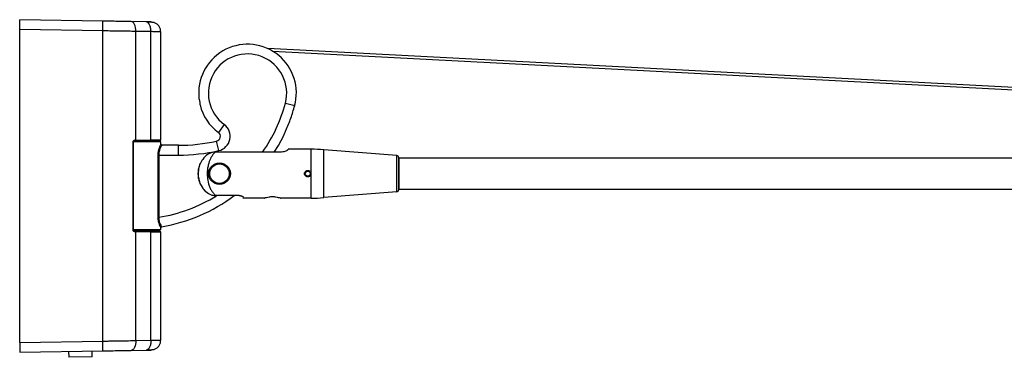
# Model space of a CAD drawing. Header units: millimetres. Extents: x 331 to 1877, y 276 to 806.
# Tile 3 of 10: x 602 to 1104, y 633 to 806. Entities that reach past the tile are written whole.
import ezdxf

# ---------------------------------------------------------------- set-up
doc = ezdxf.new("R2010")
doc.units = ezdxf.units.MM
doc.header["$LTSCALE"] = 10

msp = doc.modelspace()

# ---------------------------------------------------------------- linework, layer by layer
at = {"color": 7, "linetype": 'Continuous', "lineweight": 25}
for p, q in [((644.33, 804.86), (601.86, 805.6)), ((666.45, 804.48), (658.8, 804.61)), ((644.33, 799.86), (601.86, 800.6)), ((601.86, 640.6), (601.86, 800.6)), ((644.33, 641.34), (644.33, 799.86)), ((661.22, 744.07), (661.22, 799.61)), ((668.86, 799.48), (661.22, 799.61)), ((668.86, 744.14), (668.86, 799.48)), ((673.86, 744.14), (673.86, 799.48)), ((1747.66, 737.5), (728.49, 790.79)), ((731.02, 789.46), (1744.36, 736.47)), ((737.48, 762.94), (742.25, 761.66)), ((706.28, 752.01), (703.31, 747.99)), ((661.22, 744.07), (668.86, 744.14)), ((659.76, 698.14), (659.76, 743.07)), ((659.76, 743.07), (660.03, 743.07)), ((673.86, 743.15), (659.98, 743.15)), ((660.03, 698.14), (660.03, 743.07)), ((660.97, 743.57), (668.62, 743.64)), ((673.86, 741.9), (673.86, 743.15)), ((682.86, 741.4), (674.36, 741.4)), ((682.86, 736.4), (682.86, 741.4)), ((703.45, 738.66), (702.37, 743.54)), ((750.62, 739.4), (738.95, 739.4)), ((750.62, 714.4), (750.62, 739.4)), ((757.1, 714.67), (757.1, 739.14)), ((794.39, 736.11), (757.1, 739.14)), ((672.38, 736.4), (672.38, 704.6)), ((672.81, 736.4), (672.81, 704.6)), ((672.81, 736.4), (682.86, 736.4)), ((695.9, 735.07), (695.37, 734.22)), ((696.22, 735.34), (695.77, 734.75)), ((734.86, 737.91), (701.69, 737.91)), ((794.39, 717.69), (794.39, 736.11)), ((795.4, 718.75), (795.4, 735.05)), ((795.4, 735), (795.4, 735.05)), ((795.4, 735), (795.4, 718.8)), ((1740.4, 734.9), (795.4, 734.9)), ((795.4, 718.9), (1740.4, 718.9)), ((795.4, 718.8), (795.4, 718.75)), ((713.95, 715.69), (701.93, 715.69)), ((715.95, 714.4), (716.03, 714.85)), ((726.64, 714.4), (715.95, 714.4)), ((750.62, 714.4), (735.09, 714.4)), ((794.39, 717.69), (757.1, 714.67)), ((673.86, 698.15), (673.86, 699.28)), ((659.76, 698.14), (660.01, 698.14)), ((660.01, 698.14), (660.03, 698.14)), ((673.86, 698.15), (660.03, 698.15)), ((671.37, 697.75), (660.12, 697.75)), ((660.27, 697.67), (661.25, 697.65)), ((668.62, 697.56), (660.97, 697.63)), ((661.22, 641.6), (661.22, 697.13)), ((668.86, 697.06), (661.22, 697.13)), ((666.47, 697.65), (661.25, 697.65)), ((666.47, 697.65), (671.37, 697.75)), ((668.86, 641.73), (668.86, 697.06)), ((671.37, 697.75), (671.36, 698.15)), ((673.86, 641.73), (673.86, 697.07)), ((601.86, 640.6), (644.33, 641.34)), ((661.22, 641.6), (668.86, 641.73)), ((601.86, 635.6), (644.33, 636.34)), ((626.86, 636.04), (626.91, 633.04)), ((638.91, 633.25), (638.86, 636.25)), ((658.8, 636.6), (666.45, 636.73)), ((666.88, 636.91), (666.45, 636.73)), ((638.91, 633.25), (626.91, 633.04))]:
    msp.add_line(p, q, dxfattribs=at)
at = {"color": 7, "linetype": 'Continuous', "lineweight": 25, "flags": 128}
for points in [[(661.22, 799.61), (661.18, 800.58), (661.05, 801.51), (660.83, 802.37), (660.54, 803.13), (660.17, 803.75), (659.75, 804.22), (659.29, 804.51), (658.8, 804.61)], [(660.73, 744.07), (660.72, 743.97), (660.71, 743.88), (660.69, 743.79), (660.66, 743.72), (660.62, 743.65), (660.58, 743.61), (660.54, 743.58), (660.49, 743.57)], [(661.22, 744.07), (661.21, 743.98), (661.2, 743.88), (661.18, 743.8), (661.14, 743.72), (661.11, 743.66), (661.06, 743.61), (661.02, 743.58), (660.97, 743.57)], [(731.84, 737.85), (733.93, 741.31), (736.63, 746.41)], [(660.58, 697.6), (660.54, 697.63), (660.49, 697.64)], [(661.22, 697.13), (661.21, 697.23), (661.2, 697.32), (661.18, 697.41), (661.14, 697.48), (661.11, 697.55), (661.06, 697.59), (661.02, 697.62), (660.97, 697.63)], [(661.22, 641.6), (661.18, 640.63), (661.05, 639.69), (660.83, 638.83), (660.54, 638.08), (660.17, 637.45), (659.75, 636.99), (659.29, 636.7), (658.8, 636.6)]]:
    msp.add_lwpolyline(points, dxfattribs=at)
at = {"color": 7, "linetype": 'Continuous', "lineweight": 25}
for centre, radius in [((703.86, 726.9), 5.5), ((703.86, 726.9), 5), ((748.92, 726.9), 1.25)]:
    msp.add_circle(centre, radius, dxfattribs=at)
for centre, radius, start, end in [((572.69, 802.36), 71.68, 358.0016, 1.9984), ((718.16, 768.1), 24.93, 348.6352, 186.3228), ((718.16, 768.1), 20, 345.0343, 233.5511), ((718.16, 768.1), 25, 194.1313, 233.5511), ((660.2, 783.6), 80, 325.1768, 345.0343), ((701.82, 745.98), 7.5, 282.5159, 53.5511), ((701.82, 745.98), 2.5, 282.5159, 53.5511), ((682.86, 831.4), 90, 270, 282.5159), ((750.62, 659.4), 80, 85.3549, 90), ((682.86, 831.4), 95, 270, 282.5159), ((794.3, 735.01), 1.1, 2, 85.3549), ((660.2, 783.6), 80, 279.0685, 301.7526), ((660.2, 783.6), 85, 279.535, 306.9613), ((750.62, 794.4), 80, 270, 274.6451), ((794.3, 718.79), 1.1, 274.6451, 358), ((674.36, 699.28), 0.5, 99.5337, 180.0032), ((660.16, 697.21), 0.571, 352.5968, 43.2549), ((572.69, 638.84), 71.68, 358.0016, 1.9984)]:
    msp.add_arc(centre, radius, start, end, dxfattribs=at)
for points, knots in [([(601.86, 800.6), (601.86, 800.96), (601.86, 801.67), (601.86, 802.91), (601.86, 804.22), (601.86, 805.11), (601.86, 805.54), (601.86, 805.58), (601.86, 805.6)], [0, 0, 0, 0, 0.136129, 0.270427, 0.499999, 0.729571, 0.863826, 1, 1, 1, 1]), ([(658.8, 804.61), (657.55, 804.63), (655.03, 804.67), (651.25, 804.74), (647.66, 804.8), (645.44, 804.84), (644.33, 804.86)], [0, 0, 0, 0, 0.279847, 0.559986, 0.779985, 1, 1, 1, 1]), ([(668.95, 804.43), (668.95, 804.43), (669.01, 804.43), (668.81, 804.43), (668.33, 804.44), (667.53, 804.46), (666.81, 804.47), (666.45, 804.48)], [0, 0, 0, 0, 0.000063, 0.250199, 0.500284, 0.750591, 1, 1, 1, 1]), ([(670.75, 804.06), (670.63, 804.09), (670.4, 804.15), (669.49, 804.24), (668.3, 804.32), (667.31, 804.37), (666.83, 804.39)], [0, 0, 0, 0, 0.2634091, 0.5178901, 0.7633946, 1, 1, 1, 1]), ([(670.75, 804.06), (670.63, 804.09), (670.39, 804.15), (669.68, 804.22), (669.06, 804.26), (668.86, 804.28)], [0, 0, 0, 0, 0.415622, 0.817157, 1, 1, 1, 1]), ([(661.22, 799.61), (660.74, 799.62), (659.77, 799.63), (658.24, 799.65), (656.61, 799.68), (654.88, 799.7), (652.93, 799.73), (650.58, 799.77), (647.66, 799.81), (645.5, 799.84), (644.33, 799.86)], [0, 0, 0, 0, 0.091942, 0.187918, 0.287927, 0.391969, 0.500045, 0.634227, 0.800882, 1, 1, 1, 1]), ([(673.86, 799.43), (673.86, 799.43), (673.96, 799.43), (673.62, 799.43), (672.74, 799.44), (671.15, 799.46), (669.64, 799.47), (668.86, 799.48)], [0, 0, 0, 0, 0.000123, 0.230786, 0.474327, 0.730736, 1, 1, 1, 1]), ([(673.86, 799.35), (673.83, 799.81), (673.77, 800.79), (673.14, 802.16), (672.13, 803.35), (671.21, 803.83), (670.75, 804.06)], [0, 0, 0, 0, 0.2334384, 0.4849641, 0.7445233, 1, 1, 1, 1]), ([(693.92, 762), (693.92, 762.02), (693.93, 762.06), (693.94, 762.29), (693.95, 762.44), (693.96, 762.58), (693.97, 762.89), (693.94, 763.44), (693.84, 764.04), (693.69, 764.59), (693.52, 765.06), (693.43, 765.26), (693.38, 765.36)], [0, 0, 0, 0, 0.126214, 0.256423, 0.258654, 0.275312, 0.384328, 0.510563, 0.634537, 0.756524, 0.877742, 1, 1, 1, 1]), ([(737.79, 749.03), (738.66, 751.1), (740.39, 755.22), (741.63, 759.52), (742.25, 761.66)], [0, 0, 0, 0, 0.501784, 1, 1, 1, 1]), ([(742.25, 761.66), (742.32, 761.95), (742.45, 762.45), (742.56, 762.96), (742.6, 763.19)], [0, 0, 0, 0, 0.559977, 1, 1, 1, 1]), ([(736.65, 746.45), (736.65, 746.44), (736.64, 746.43), (736.64, 746.43), (736.64, 746.44), (736.66, 746.46), (736.69, 746.55), (736.81, 746.82), (737.18, 747.65), (737.53, 748.44), (737.79, 749.03)], [0, 0, 0, 0, 0.009175, 0.025191, 0.041014, 0.05767, 0.096337, 0.179709, 0.385389, 1, 1, 1, 1]), ([(659.76, 743.07), (659.77, 743.14), (659.78, 743.29), (659.86, 743.52), (660, 743.74), (660.2, 743.91), (660.44, 744.04), (660.63, 744.06), (660.73, 744.07)], [0, 0, 0, 0, 0.1230884, 0.2715947, 0.4493226, 0.6093664, 0.7914968, 1, 1, 1, 1]), ([(660.73, 744.07), (660.82, 744.07), (660.98, 744.07), (661.14, 744.07), (661.22, 744.07)], [0, 0, 0, 0, 0.559979, 1, 1, 1, 1]), ([(668.86, 744.14), (669.64, 744.15), (671.15, 744.16), (672.72, 744.17), (673.69, 744.18), (673.81, 744.18), (673.86, 744.18)], [0, 0, 0, 0, 0.2691922, 0.5256145, 0.769256, 1, 1, 1, 1]), ([(673.72, 743.83), (673.74, 743.86), (673.79, 743.91), (673.85, 744.03), (673.86, 744.12), (673.86, 744.19)], [0, 0, 0, 0, 0.2634968, 0.5214397, 1, 1, 1, 1]), ([(660.01, 743.06), (660.01, 743.11), (660.02, 743.19), (660.06, 743.31), (660.12, 743.42), (660.23, 743.53), (660.39, 743.61), (660.52, 743.61), (660.58, 743.6)], [0, 0, 0, 0, 0.123386, 0.247192, 0.371843, 0.49742, 0.749188, 1, 1, 1, 1]), ([(660.03, 743.07), (660.04, 743.12), (660.05, 743.23), (660.11, 743.36), (660.19, 743.45), (660.27, 743.51), (660.37, 743.56), (660.45, 743.56), (660.49, 743.57)], [0, 0, 0, 0, 0.172834, 0.360609, 0.489925, 0.635287, 0.794247, 1, 1, 1, 1]), ([(660.49, 743.57), (660.44, 743.56), (660.36, 743.56), (660.25, 743.5), (660.17, 743.43), (660.1, 743.33), (660.04, 743.22), (660.04, 743.12), (660.03, 743.07)], [0, 0, 0, 0, 0.2174882, 0.3997094, 0.5523024, 0.677549, 0.8391511, 1, 1, 1, 1]), ([(660.49, 743.57), (660.58, 743.57), (660.74, 743.57), (660.9, 743.57), (660.97, 743.57)], [0, 0, 0, 0, 0.559952, 1, 1, 1, 1]), ([(668.62, 743.64), (669.3, 743.65), (670.67, 743.66), (672.18, 743.67), (673.18, 743.68), (673.3, 743.68), (673.37, 743.68)], [0, 0, 0, 0, 0.249178, 0.499799, 0.749904, 1, 1, 1, 1]), ([(673.86, 741.9), (673.85, 741.88), (673.83, 741.85), (673.68, 741.54), (673.45, 741.04), (673.16, 740.33), (672.85, 739.45), (672.59, 738.46), (672.41, 737.43), (672.39, 736.74), (672.38, 736.4)], [0, 0, 0, 0, 0.112754, 0.230133, 0.355006, 0.488234, 0.625032, 0.757656, 0.882229, 1, 1, 1, 1]), ([(674.36, 741.4), (674.35, 741.39), (674.33, 741.35), (674.18, 741.07), (673.93, 740.62), (673.62, 739.98), (673.3, 739.18), (673.03, 738.28), (672.84, 737.34), (672.82, 736.71), (672.81, 736.4)], [0, 0, 0, 0, 0.115175, 0.234633, 0.36125, 0.495504, 0.632159, 0.763249, 0.885131, 1, 1, 1, 1]), ([(673.72, 743.83), (673.69, 743.81), (673.64, 743.76), (673.52, 743.7), (673.42, 743.69), (673.36, 743.68)], [0, 0, 0, 0, 0.263588, 0.521553, 1, 1, 1, 1]), ([(673.86, 741.9), (673.87, 741.84), (673.88, 741.74), (673.94, 741.63), (674.01, 741.55), (674.09, 741.48), (674.2, 741.42), (674.3, 741.41), (674.36, 741.4)], [0, 0, 0, 0, 0.239456, 0.368361, 0.500002, 0.631642, 0.760546, 1, 1, 1, 1]), ([(738.47, 738.82), (738.61, 738.99), (738.89, 739.33), (738.93, 739.38), (738.95, 739.4)], [0, 0, 0, 0, 0.503966, 1, 1, 1, 1]), ([(695.77, 734.75), (695.36, 734.26), (694.36, 733.08), (693.43, 730.7), (692.9, 727.8), (693.01, 725.32), (693.43, 723.33), (694.03, 721.67), (694.97, 719.96), (695.98, 718.57), (696.76, 717.9), (697.02, 717.68)], [0, 0, 0, 0, 0.107103, 0.258539, 0.407156, 0.550361, 0.626874, 0.717991, 0.822687, 0.940119, 1, 1, 1, 1]), ([(701.69, 737.91), (701.14, 737.87), (700.02, 737.78), (697.92, 736.97), (696.7, 735.82), (695.9, 735.07)], [0, 0, 0, 0, 0.251697, 0.506787, 1, 1, 1, 1]), ([(701.69, 737.91), (701.52, 737.76), (701.18, 737.45), (700.71, 736.91), (700.27, 736.34), (699.87, 735.74), (699.16, 734.51), (698.55, 733.01), (698.09, 731.28), (697.89, 730.26), (697.72, 729.15), (697.67, 728.37), (697.64, 727.94)], [0, 0, 0, 0, 0.082862, 0.16251, 0.238979, 0.312307, 0.382538, 0.652632, 0.738092, 0.821429, 0.902841, 1, 1, 1, 1]), ([(738.47, 738.82), (738.42, 738.78), (738.32, 738.69), (737.95, 738.49), (737.24, 738.24), (736.14, 737.98), (735.29, 737.94), (734.86, 737.91)], [0, 0, 0, 0, 0.096836, 0.201914, 0.443189, 0.71569, 1, 1, 1, 1]), ([(694.32, 732.56), (694.17, 732.34), (693.59, 731.47), (693.11, 729.62), (692.78, 727.24), (692.96, 724.81), (693.61, 722.43), (694.72, 720.14), (695.81, 718.87), (696.37, 718.22)], [0, 0, 0, 0, 0.05332, 0.207248, 0.356764, 0.507712, 0.662054, 0.824767, 1, 1, 1, 1]), ([(699.03, 729.46), (698.9, 729.32), (698.46, 728.84), (698.09, 727.74), (698.01, 726.37), (698.44, 725.08), (698.93, 724.27), (699.3, 723.95), (699.34, 723.91)], [0, 0, 0, 0, 0.095958, 0.320864, 0.546614, 0.753833, 0.97324, 1, 1, 1, 1]), ([(708.67, 724.31), (708.79, 724.43), (709.23, 724.88), (709.61, 725.96), (709.72, 727.34), (709.32, 728.63), (708.84, 729.5), (708.42, 729.84), (708.35, 729.9)], [0, 0, 0, 0, 0.080389, 0.305641, 0.531822, 0.737353, 0.952659, 1, 1, 1, 1]), ([(697.64, 727.94), (697.62, 727.08), (697.58, 724.93), (698.03, 722.94), (698.3, 721.74)], [0, 0, 0, 0, 0.399829, 1, 1, 1, 1]), ([(748.92, 728.55), (748.73, 728.53), (748.36, 728.5), (747.87, 728.22), (747.5, 727.8), (747.28, 727.28), (747.25, 726.72), (747.4, 726.18), (747.72, 725.72), (748.18, 725.39), (748.72, 725.23), (749.29, 725.26), (749.81, 725.48), (750.23, 725.85), (750.5, 726.34), (750.6, 726.9), (750.51, 727.45), (750.24, 727.94), (749.82, 728.32), (749.36, 728.52), (749.04, 728.54), (748.92, 728.55)], [0, 0, 0, 0, 0.053369, 0.106728, 0.160379, 0.214225, 0.267754, 0.320954, 0.374316, 0.428083, 0.481873, 0.535258, 0.588445, 0.641946, 0.695786, 0.749463, 0.802732, 0.855982, 0.909626, 0.963474, 1, 1, 1, 1]), ([(698.3, 721.74), (698.31, 721.71), (698.49, 721.07), (698.93, 719.82), (699.74, 718.21), (700.75, 716.76), (701.52, 716.06), (701.93, 715.69)], [0, 0, 0, 0, 0.01089, 0.236294, 0.476416, 0.724575, 1, 1, 1, 1]), ([(696.37, 718.22), (697.16, 717.54), (698.36, 716.52), (700.36, 715.81), (701.41, 715.73), (701.93, 715.69)], [0, 0, 0, 0, 0.493947, 0.748633, 1, 1, 1, 1]), ([(713.95, 715.69), (714.09, 715.69), (714.37, 715.68), (714.78, 715.62), (715.15, 715.53), (715.58, 715.36), (715.97, 715.11), (716.01, 714.94), (716.03, 714.85)], [0, 0, 0, 0, 0.120638, 0.241025, 0.362916, 0.486615, 0.738749, 1, 1, 1, 1]), ([(726.64, 714.4), (726.71, 714.43), (726.83, 714.48), (727.8, 714.8), (728.96, 715.06), (730.03, 715.19), (730.86, 715.22), (731.7, 715.19), (732.77, 715.06), (733.93, 714.8), (734.9, 714.48), (735.03, 714.43), (735.09, 714.4)], [0, 0, 0, 0, 0.127289, 0.253162, 0.376906, 0.438559, 0.499647, 0.561141, 0.622653, 0.746723, 0.872556, 1, 1, 1, 1]), ([(672.38, 704.6), (672.39, 704.26), (672.41, 703.58), (672.58, 702.58), (672.83, 701.64), (673.13, 700.81), (673.43, 700.13), (673.67, 699.64), (673.83, 699.33), (673.85, 699.3), (673.86, 699.28)], [0, 0, 0, 0, 0.119291, 0.241094, 0.367629, 0.499285, 0.630899, 0.758021, 0.880601, 1, 1, 1, 1]), ([(672.81, 704.6), (672.81, 704.29), (672.83, 703.67), (672.99, 702.76), (673.24, 701.91), (673.44, 701.41), (673.55, 701.17), (673.56, 701.14), (673.76, 700.69), (674.04, 700.18), (674.25, 699.82), (674.27, 699.79), (674.28, 699.77)], [0, 0, 0, 0, 0.116758, 0.235962, 0.360843, 0.492135, 0.492788, 0.497554, 0.510459, 0.752665, 0.877674, 1, 1, 1, 1]), ([(660.73, 697.14), (660.63, 697.15), (660.45, 697.16), (660.22, 697.28), (660.04, 697.42), (659.9, 697.61), (659.79, 697.85), (659.77, 698.04), (659.76, 698.14)], [0, 0, 0, 0, 0.200572, 0.373206, 0.523098, 0.650936, 0.822954, 1, 1, 1, 1]), ([(660.58, 697.6), (660.52, 697.6), (660.39, 697.59), (660.23, 697.68), (660.12, 697.79), (660.06, 697.89), (660.02, 698.01), (660.01, 698.1), (660.01, 698.14)], [0, 0, 0, 0, 0.25069, 0.502455, 0.628042, 0.752701, 0.876538, 1, 1, 1, 1]), ([(660.31, 697.68), (660.33, 697.67), (660.39, 697.64), (660.45, 697.64), (660.49, 697.64)], [0, 0, 0, 0, 0.27865, 1, 1, 1, 1]), ([(660.97, 697.63), (660.88, 697.63), (660.72, 697.63), (660.56, 697.64), (660.49, 697.64)], [0, 0, 0, 0, 0.560046, 1, 1, 1, 1]), ([(661.22, 697.13), (661.12, 697.13), (660.96, 697.13), (660.8, 697.14), (660.73, 697.14)], [0, 0, 0, 0, 0.56002, 1, 1, 1, 1]), ([(673.37, 697.52), (673.37, 697.52), (673.47, 697.52), (673.1, 697.53), (672.2, 697.53), (670.67, 697.55), (669.3, 697.56), (668.62, 697.56)], [0, 0, 0, 0, 0.000104, 0.250266, 0.500389, 0.750803, 1, 1, 1, 1]), ([(673.86, 697.02), (673.86, 697.02), (673.96, 697.02), (673.61, 697.03), (672.74, 697.03), (671.15, 697.05), (669.64, 697.06), (668.86, 697.06)], [0, 0, 0, 0, 0.0000882, 0.2308915, 0.4744849, 0.730858, 1, 1, 1, 1]), ([(673.36, 697.52), (673.42, 697.52), (673.52, 697.51), (673.64, 697.44), (673.69, 697.4), (673.72, 697.38)], [0, 0, 0, 0, 0.478449, 0.736414, 1, 1, 1, 1]), ([(673.86, 697.02), (673.86, 697.08), (673.85, 697.18), (673.79, 697.3), (673.74, 697.35), (673.72, 697.38)], [0, 0, 0, 0, 0.47856, 0.736503, 1, 1, 1, 1]), ([(601.86, 640.6), (601.86, 639.95), (601.86, 638.64), (601.86, 636.98), (601.86, 635.83), (601.86, 635.68), (601.86, 635.6)], [0, 0, 0, 0, 0.25001, 0.5, 0.74999, 1, 1, 1, 1]), ([(644.33, 641.34), (645.05, 641.35), (646.44, 641.37), (648.41, 641.4), (650.16, 641.43), (651.69, 641.45), (654.13, 641.49), (657.37, 641.54), (659.98, 641.58), (661.22, 641.6)], [0, 0, 0, 0, 0.123422, 0.235148, 0.335179, 0.423512, 0.500147, 0.762657, 1, 1, 1, 1]), ([(668.86, 641.73), (668.83, 641.08), (668.78, 639.77), (668.22, 638.14), (667.55, 637.11), (667.06, 636.96), (666.88, 636.91)], [0, 0, 0, 0, 0.2823553, 0.5647105, 0.8470658, 1, 1, 1, 1]), ([(668.86, 641.73), (669.64, 641.74), (671.15, 641.75), (672.74, 641.76), (673.62, 641.77), (673.96, 641.77), (673.86, 641.77), (673.86, 641.77)], [0, 0, 0, 0, 0.269262, 0.52567, 0.769212, 0.999877, 1, 1, 1, 1]), ([(670.75, 637.14), (671.21, 637.38), (672.13, 637.85), (673.14, 639.05), (673.77, 640.42), (673.83, 641.39), (673.86, 641.86)], [0, 0, 0, 0, 0.255477, 0.515036, 0.766562, 1, 1, 1, 1]), ([(644.33, 636.34), (645.74, 636.37), (648.57, 636.42), (652.42, 636.48), (655.86, 636.54), (657.82, 636.58), (658.8, 636.6)], [0, 0, 0, 0, 0.27985, 0.559991, 0.779987, 1, 1, 1, 1]), ([(666.45, 636.73), (666.81, 636.74), (667.53, 636.75), (668.33, 636.76), (668.81, 636.77), (669.01, 636.77), (668.95, 636.77), (668.95, 636.77)], [0, 0, 0, 0, 0.249409, 0.499716, 0.749801, 0.999937, 1, 1, 1, 1]), ([(666.83, 636.82), (667.31, 636.84), (668.3, 636.89), (669.49, 636.97), (670.4, 637.05), (670.63, 637.11), (670.75, 637.14)], [0, 0, 0, 0, 0.236605, 0.48211, 0.736591, 1, 1, 1, 1]), ([(668.86, 636.93), (669.06, 636.94), (669.68, 636.98), (670.39, 637.05), (670.63, 637.11), (670.75, 637.14)], [0, 0, 0, 0, 0.182843, 0.584378, 1, 1, 1, 1])]:
    msp.add_open_spline(points, degree=3, knots=knots, dxfattribs=at)
for points in [[(668.86, 799.48), (668.83, 800.13), (668.78, 801.43), (668.23, 803.08), (667.42, 804.24), (666.77, 804.4), (666.45, 804.48)], [(668.86, 744.14), (668.86, 744.07), (668.85, 743.94), (668.8, 743.78), (668.71, 743.66), (668.65, 743.65), (668.62, 743.64)], [(672.38, 736.4), (672.41, 736.4), (672.46, 736.4), (672.56, 736.4), (672.68, 736.4), (672.76, 736.4), (672.81, 736.4)], [(672.38, 704.6), (672.41, 704.6), (672.46, 704.6), (672.56, 704.6), (672.68, 704.6), (672.76, 704.6), (672.81, 704.6)], [(668.86, 697.06), (668.86, 697.13), (668.85, 697.26), (668.8, 697.43), (668.71, 697.54), (668.65, 697.56), (668.62, 697.56)]]:
    msp.add_open_spline(points, degree=3, dxfattribs=at)

doc.saveas('drawing.dxf')
